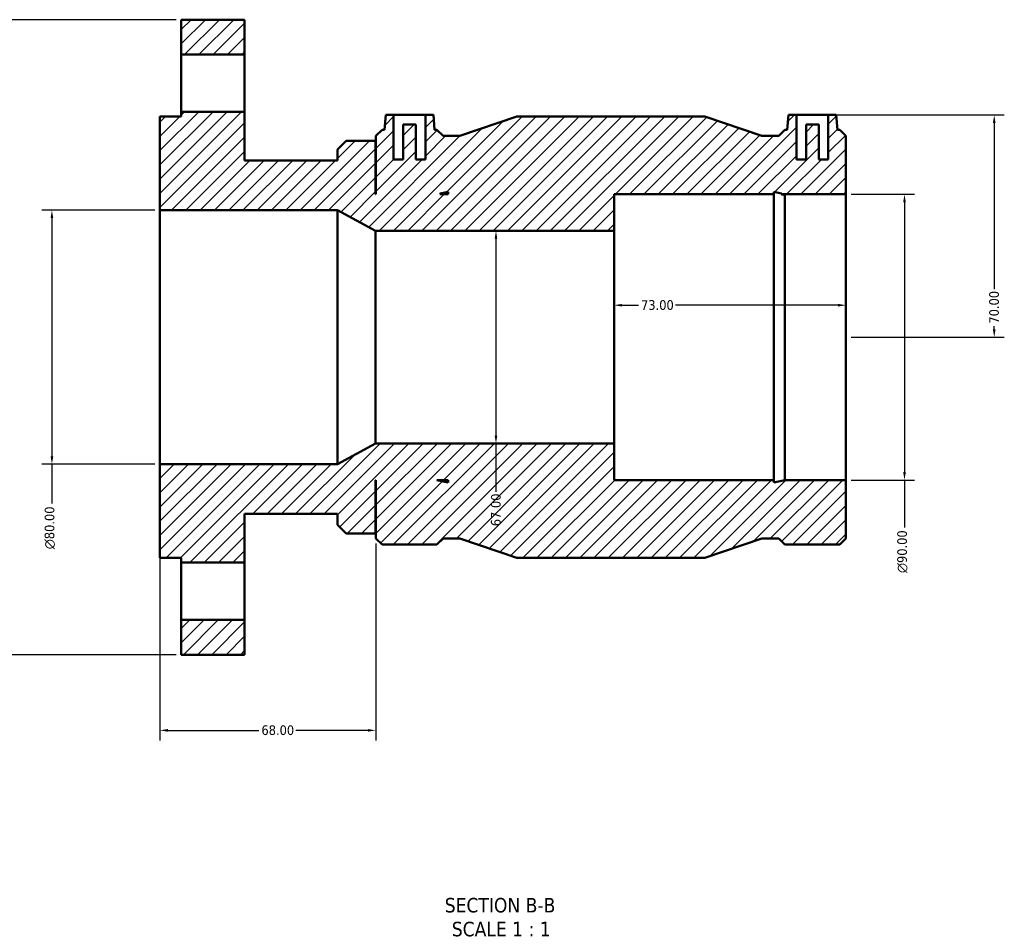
# Model space of a CAD drawing. Header units: millimetres. Extents: x -109 to 1102, y -665 to 1014.
# Tile 2 of 7: x 309 to 619, y -665 to -378. Entities that reach past the tile are written whole.
import ezdxf

# ---------------------------------------------------------------- set-up
doc = ezdxf.new("R2010")
doc.units = ezdxf.units.MM
for name, color, linetype, lineweight in [('Dimension (ANSI)', 7, 'Continuous', 25), ('Hatch (ANSI)', 7, 'Continuous', 18), ('Symbol (ANSI)', 7, 'Continuous', 25), ('Visible (ANSI)', 7, 'Continuous', 50)]:
    doc.layers.add(name, color=color, linetype=linetype, lineweight=lineweight)
doc.styles.add('Label Text (ANSI)', font='tahoma.ttf')
doc.styles.add('Note Text (ANSI)', font='tahoma.ttf')
doc.dimstyles.new('Default - mm (ANSI)', dxfattribs={"dimtxt": 3.048, "dimasz": 2.5, "dimexe": 3.175, "dimexo": 1.6002, "dimgap": 0.8, "dimtad": 0, "dimtoh": 1, "dimrnd": 1e-08, "dimzin": 4, "dimdsep": 46, "dimtxsty": 'Note Text (ANSI)', "dimcen": 0.09, "dimdle": 10, "dimclrd": 256, "dimclre": 256, "dimclrt": 256, "dimadec": 1, "dimazin": 1, "dimtfac": 1, "dimtofl": 0, "dimtmove": 0, "dimatfit": 3, "dimfxl": 1, "dimtolj": 1, "dimtzin": 4, "dimlwd": -1, "dimlwe": -1, "dimarcsym": 0})

# ---------------------------------------------------------------- blocks, each defined once
blk = doc.blocks.new('*D7')
at = {"layer": 'Defpoints', "color": 0, "transparency": 16777216}
for p in [(563.45, -408.03), (569.03, -478.03), (615.7, -478.03)]:
    blk.add_point(p, dxfattribs=at)
at = {"layer": 'Dimension (ANSI)', "transparency": 16777216}
for p, q in [((565.05, -408.03), (618.88, -408.03)), ((615.7, -410.53), (615.7, -462.9)), ((615.7, -475.53), (615.7, -474.55)), ((570.63, -478.03), (618.88, -478.03))]:
    blk.add_line(p, q, dxfattribs=at)
for points in [[(615.28, -410.53), (616.12, -410.53), (615.7, -408.03)], [(615.28, -475.53), (616.12, -475.53), (615.7, -478.03)]]:
    blk.add_solid(points, dxfattribs=at)
at = {"layer": 'Dimension (ANSI)', "transparency": 16777216, "insert": (614.11, -473.75), "char_height": 3.048, "attachment_point": 1, "rotation": 90, "style": 'Note Text (ANSI)'}
blk.add_mtext('\\A1;70.00', dxfattribs=at)
blk = doc.blocks.new('*D10')
at = {"layer": 'Defpoints', "color": 0, "transparency": 16777216}
for p in [(353.03, -438.03), (319.03, -518.03), (353.03, -518.03)]:
    blk.add_point(p, dxfattribs=at)
at = {"layer": 'Dimension (ANSI)', "transparency": 16777216}
for p, q in [((351.43, -438.03), (315.86, -438.03)), ((319.03, -440.53), (319.03, -515.53)), ((351.43, -518.03), (315.86, -518.03)), ((319.03, -518.03), (319.03, -530.46))]:
    blk.add_line(p, q, dxfattribs=at)
for points in [[(318.61, -440.53), (319.45, -440.53), (319.03, -438.03)], [(318.61, -515.53), (319.45, -515.53), (319.03, -518.03)]]:
    blk.add_solid(points, dxfattribs=at)
at = {"layer": 'Dimension (ANSI)', "transparency": 16777216, "insert": (316.74, -544.81), "char_height": 3.048, "attachment_point": 1, "rotation": 90, "style": 'Note Text (ANSI)'}
blk.add_mtext('\\A1;\\fAIGDT|b0|i0;\\H3.0480;\\ln\\fTahoma|b0|i0;\\H3.0480;80.00', dxfattribs=at)
blk = doc.blocks.new('*D11')
at = {"layer": 'Defpoints', "color": 0, "transparency": 16777216}
for p in [(569.03, -433.03), (569.03, -523.03), (587.45, -523.03)]:
    blk.add_point(p, dxfattribs=at)
at = {"layer": 'Dimension (ANSI)', "transparency": 16777216}
for p, q in [((570.63, -433.03), (590.63, -433.03)), ((587.45, -435.53), (587.45, -520.53)), ((570.63, -523.03), (590.63, -523.03)), ((587.45, -523.03), (587.45, -537.96))]:
    blk.add_line(p, q, dxfattribs=at)
for points in [[(587.04, -435.53), (587.87, -435.53), (587.45, -433.03)], [(587.04, -520.53), (587.87, -520.53), (587.45, -523.03)]]:
    blk.add_solid(points, dxfattribs=at)
at = {"layer": 'Dimension (ANSI)', "transparency": 16777216, "insert": (585.16, -552.31), "char_height": 3.048, "attachment_point": 1, "rotation": 90, "style": 'Note Text (ANSI)'}
blk.add_mtext('\\A1;\\fAIGDT|b0|i0;\\H3.0480;\\ln\\fTahoma|b0|i0;\\H3.0480;90.00', dxfattribs=at)
blk = doc.blocks.new('*D12')
at = {"layer": 'Defpoints', "color": 0, "transparency": 16777216}
for p in [(287.2, -378.03), (359.7, -378.03), (359.7, -578.03)]:
    blk.add_point(p, dxfattribs=at)
at = {"layer": 'Dimension (ANSI)', "transparency": 16777216}
for p, q in [((358.1, -378.03), (284.02, -378.03)), ((287.2, -380.53), (287.2, -401.07)), ((287.2, -575.53), (287.2, -414.99)), ((358.1, -578.03), (284.02, -578.03))]:
    blk.add_line(p, q, dxfattribs=at)
for points in [[(286.78, -380.53), (287.62, -380.53), (287.2, -378.03)], [(286.78, -575.53), (287.62, -575.53), (287.2, -578.03)]]:
    blk.add_solid(points, dxfattribs=at)
at = {"layer": 'Dimension (ANSI)', "transparency": 16777216, "insert": (285.61, -414.19), "char_height": 3.048, "attachment_point": 1, "rotation": 90, "style": 'Note Text (ANSI)'}
blk.add_mtext('\\A1;200.00', dxfattribs=at)
blk = doc.blocks.new('*D13')
at = {"layer": 'Defpoints', "color": 0, "transparency": 16777216}
for p in [(458.83, -444.53), (458.83, -511.53), (458.83, -511.53)]:
    blk.add_point(p, dxfattribs=at)
at = {"layer": 'Dimension (ANSI)', "transparency": 16777216}
for p, q in [((458.83, -447.03), (458.83, -509.03)), ((458.83, -511.53), (458.83, -526.69))]:
    blk.add_line(p, q, dxfattribs=at)
for points in [[(458.42, -447.03), (459.25, -447.03), (458.83, -444.53)], [(458.42, -509.03), (459.25, -509.03), (458.83, -511.53)]]:
    blk.add_solid(points, dxfattribs=at)
at = {"layer": 'Dimension (ANSI)', "transparency": 16777216, "insert": (457.25, -537.57), "char_height": 3.048, "attachment_point": 1, "rotation": 90, "style": 'Note Text (ANSI)'}
blk.add_mtext('\\A1;67.00', dxfattribs=at)
blk = doc.blocks.new('*D14')
at = {"layer": 'Defpoints', "color": 0, "transparency": 16777216}
for p in [(496.03, -467.96), (496.03, -478.03), (569.03, -478.03)]:
    blk.add_point(p, dxfattribs=at)
at = {"layer": 'Dimension (ANSI)', "transparency": 16777216}
for p, q in [((498.53, -467.96), (503.71, -467.96)), ((566.53, -467.96), (515.36, -467.96))]:
    blk.add_line(p, q, dxfattribs=at)
for points in [[(498.53, -467.55), (498.53, -468.38), (496.03, -467.96)], [(566.53, -467.55), (566.53, -468.38), (569.03, -467.96)]]:
    blk.add_solid(points, dxfattribs=at)
at = {"layer": 'Dimension (ANSI)', "transparency": 16777216, "insert": (504.51, -466.37), "char_height": 3.048, "attachment_point": 1, "style": 'Note Text (ANSI)'}
blk.add_mtext('\\A1;73.00', dxfattribs=at)
blk = doc.blocks.new('*D15')
at = {"layer": 'Defpoints', "color": 0, "transparency": 16777216}
for p in [(353.03, -518.03), (421.03, -541.4), (421.03, -601.86)]:
    blk.add_point(p, dxfattribs=at)
at = {"layer": 'Dimension (ANSI)', "transparency": 16777216}
for p, q in [((353.03, -519.63), (353.03, -605.04)), ((421.03, -543), (421.03, -605.04)), ((355.53, -601.86), (384.19, -601.86)), ((418.53, -601.86), (395.87, -601.86))]:
    blk.add_line(p, q, dxfattribs=at)
for points in [[(355.53, -601.44), (355.53, -602.28), (353.03, -601.86)], [(418.53, -601.44), (418.53, -602.28), (421.03, -601.86)]]:
    blk.add_solid(points, dxfattribs=at)
at = {"layer": 'Dimension (ANSI)', "transparency": 16777216, "insert": (384.99, -600.27), "char_height": 3.048, "attachment_point": 1, "style": 'Note Text (ANSI)'}
blk.add_mtext('\\A1;68.00', dxfattribs=at)

msp = doc.modelspace()

# ---------------------------------------------------------------- hatches: boundary and pattern name
at = {"layer": 'Hatch (ANSI)'}
h = msp.add_hatch(dxfattribs=at)
h.set_pattern_fill('ANSI31', color=256, scale=25.4, style=0)
h.set_pattern_definition([(45, (0, 0), (-2.245064, 2.245064), [])])
h.paths.add_polyline_path([(379.6979, -567.0326), (359.6979, -567.0326), (359.6979, -578.0326), (379.6979, -578.0326)])
h.paths.add_polyline_path([(359.6979, -389.0326), (379.6979, -389.0326), (379.6979, -378.0326), (359.6979, -378.0326)])
h.paths.add_polyline_path([(548.7784, -432.811), (548.759, -433.0326), (569.0312, -433.0326), (569.0312, -414.6625), (567.0713, -412.7026), (566.3548, -412.7026), (565.9462, -408.0326), (563.4462, -408.0326), (563.4462, -422.0326), (560.4462, -422.0326), (560.4462, -411.0326), (556.4462, -411.0326), (556.4462, -422.0326), (553.4462, -422.0326), (553.4462, -408.0326), (550.9462, -408.0326), (550.5376, -412.7026), (549.8211, -412.7026), (547.8612, -414.6625), (542.5687, -414.6625), (524.6312, -408.5326), (465.4312, -408.5326), (447.4937, -414.6625), (442.2012, -414.6625), (440.2413, -412.7026), (439.5248, -412.7026), (439.1162, -408.0326), (436.6162, -408.0326), (436.6162, -422.0326), (433.6162, -422.0326), (433.6162, -411.0326), (429.6162, -411.0326), (429.6162, -422.0326), (426.6162, -422.0326), (426.6162, -408.0326), (424.1162, -408.0326), (423.7076, -412.7026), (422.9911, -412.7026), (421.0312, -414.6625), (421.0312, -433.0326), (420.9312, -433.0326), (420.9312, -416.1776), (411.7112, -416.1776), (408.9312, -418.9576), (408.9312, -422.3631), (379.6979, -422.3631), (379.6979, -407.0326), (359.6979, -407.0326), (359.6979, -408.5326), (353.0312, -408.5326), (353.0312, -438.0326), (408.9312, -438.0326), (420.9312, -444.5326), (496.0312, -444.5326), (496.0312, -433.0326), (546.2952, -433.0326), (546.2952, -432.2832)])
h.paths.add_polyline_path([(441.284, -432.811), (443.7672, -432.2832), (443.7672, -433.0326), (441.3034, -433.0326)], flags=0)
h.paths.add_polyline_path([(549.8211, -523.0326), (546.2952, -523.7821), (546.2952, -523.0326), (496.0312, -523.0326), (496.0312, -511.5326), (420.9312, -511.5326), (408.9312, -518.0326), (353.0312, -518.0326), (353.0312, -547.5326), (359.6979, -547.5326), (359.6979, -549.0326), (379.6979, -549.0326), (379.6979, -533.7021), (408.9312, -533.7021), (408.9312, -537.1076), (411.7112, -539.8876), (420.9312, -539.8876), (420.9312, -523.0326), (421.0312, -523.0326), (421.0312, -541.4027), (422.9911, -543.3626), (440.2413, -543.3626), (442.2012, -541.4027), (447.4937, -541.4027), (465.4312, -547.5326), (524.6312, -547.5326), (542.5687, -541.4027), (547.8612, -541.4027), (549.8211, -543.3626), (567.0713, -543.3626), (569.0312, -541.4027), (569.0312, -523.0326)])
h.paths.add_polyline_path([(443.7672, -523.7821), (440.2413, -523.0326), (443.7672, -523.0326)], flags=0)

# ---------------------------------------------------------------- linework, layer by layer
at = {"layer": 'Visible (ANSI)'}
for p, q in [((379.6979, -378.0326), (359.6979, -378.0326)), ((359.6979, -378.0326), (359.6979, -389.0326)), ((379.6979, -389.0326), (379.6979, -378.0326)), ((359.6979, -389.0326), (379.6979, -389.0326)), ((359.6979, -407.0326), (359.6979, -389.0326)), ((379.6979, -389.0326), (379.6979, -407.0326)), ((359.6979, -408.5326), (353.0312, -408.5326)), ((353.0312, -408.5326), (353.0312, -438.0326)), ((379.6979, -407.0326), (359.6979, -407.0326)), ((359.6979, -407.0326), (359.6979, -408.5326)), ((379.6979, -422.3631), (379.6979, -407.0326)), ((424.1162, -408.0326), (423.7076, -412.7026)), ((426.6162, -408.0326), (424.1162, -408.0326)), ((426.6162, -422.0326), (426.6162, -408.0326)), ((426.6162, -408.0326), (436.6162, -408.0326)), ((439.1162, -408.0326), (436.6162, -408.0326)), ((436.6162, -408.0326), (436.6162, -422.0326)), ((439.5248, -412.7026), (439.1162, -408.0326)), ((465.4312, -408.5326), (447.4937, -414.6625)), ((524.6312, -408.5326), (465.4312, -408.5326)), ((542.5687, -414.6625), (524.6312, -408.5326)), ((550.9462, -408.0326), (550.5376, -412.7026)), ((553.4462, -408.0326), (550.9462, -408.0326)), ((553.4462, -422.0326), (553.4462, -408.0326)), ((553.4462, -408.0326), (563.4462, -408.0326)), ((565.9462, -408.0326), (563.4462, -408.0326)), ((563.4462, -408.0326), (563.4462, -422.0326)), ((566.3548, -412.7026), (565.9462, -408.0326)), ((433.6162, -411.0326), (429.6162, -411.0326)), ((429.6162, -411.0326), (429.6162, -422.0326)), ((433.6162, -422.0326), (433.6162, -411.0326)), ((560.4462, -411.0326), (556.4462, -411.0326)), ((556.4462, -411.0326), (556.4462, -422.0326)), ((560.4462, -422.0326), (560.4462, -411.0326)), ((422.9911, -412.7026), (421.0312, -414.6625)), ((421.0312, -414.6625), (421.0312, -433.0326)), ((423.7076, -412.7026), (422.9911, -412.7026)), ((440.2413, -412.7026), (439.5248, -412.7026)), ((442.2012, -414.6625), (440.2413, -412.7026)), ((447.4937, -414.6625), (442.2012, -414.6625)), ((547.8612, -414.6625), (542.5687, -414.6625)), ((549.8211, -412.7026), (547.8612, -414.6625)), ((550.5376, -412.7026), (549.8211, -412.7026)), ((567.0713, -412.7026), (566.3548, -412.7026)), ((569.0312, -414.6625), (567.0713, -412.7026)), ((569.0312, -433.0326), (569.0312, -414.6625)), ((411.7112, -416.1776), (408.9312, -418.9576)), ((420.9312, -416.1776), (411.7112, -416.1776)), ((420.9312, -433.0326), (420.9312, -416.1776)), ((408.9312, -418.9576), (408.9312, -422.3631)), ((408.9312, -422.3631), (379.6979, -422.3631)), ((429.6162, -422.0326), (426.6162, -422.0326)), ((436.6162, -422.0326), (433.6162, -422.0326)), ((556.4462, -422.0326), (553.4462, -422.0326)), ((563.4462, -422.0326), (560.4462, -422.0326)), ((421.0312, -433.0326), (420.9312, -433.0326)), ((441.284, -432.811), (443.7672, -432.2832)), ((441.3034, -433.0326), (441.284, -432.811)), ((443.7672, -433.0326), (441.3034, -433.0326)), ((443.7672, -432.2832), (443.7672, -433.0326)), ((496.0312, -444.5326), (496.0312, -433.0326)), ((496.0312, -433.0326), (546.2952, -433.0326)), ((546.2952, -433.0326), (546.2952, -432.2832)), ((546.2952, -432.2832), (548.7784, -432.811)), ((546.2952, -523.0326), (546.2952, -433.0326)), ((548.7784, -432.811), (548.759, -433.0326)), ((548.759, -433.0326), (569.0312, -433.0326)), ((549.8211, -523.0326), (549.8211, -433.2534)), ((569.0312, -523.0326), (569.0312, -433.0326)), ((353.0312, -438.0326), (408.9312, -438.0326)), ((353.0312, -518.0326), (353.0312, -438.0326)), ((408.9312, -438.0326), (420.9312, -444.5326)), ((408.9312, -518.0326), (408.9312, -438.0326)), ((420.9312, -444.5326), (496.0312, -444.5326)), ((420.9312, -511.5326), (420.9312, -444.5326)), ((496.0312, -511.5326), (496.0312, -444.5326)), ((420.9312, -511.5326), (408.9312, -518.0326)), ((496.0312, -511.5326), (420.9312, -511.5326)), ((496.0312, -523.0326), (496.0312, -511.5326)), ((408.9312, -518.0326), (353.0312, -518.0326)), ((353.0312, -518.0326), (353.0312, -547.5326)), ((420.9312, -539.8876), (420.9312, -523.0326)), ((420.9312, -523.0326), (421.0312, -523.0326)), ((421.0312, -523.0326), (421.0312, -541.4027)), ((443.7672, -523.7821), (440.2413, -523.0326)), ((440.2413, -523.0326), (443.7672, -523.0326)), ((443.7672, -523.0326), (443.7672, -523.7821)), ((546.2952, -523.0326), (496.0312, -523.0326)), ((549.8211, -523.0326), (546.2952, -523.7821)), ((546.2952, -523.7821), (546.2952, -523.0326)), ((569.0312, -523.0326), (549.8211, -523.0326)), ((569.0312, -541.4027), (569.0312, -523.0326)), ((379.6979, -549.0326), (379.6979, -533.7021)), ((379.6979, -533.7021), (408.9312, -533.7021)), ((408.9312, -533.7021), (408.9312, -537.1076)), ((408.9312, -537.1076), (411.7112, -539.8876)), ((411.7112, -539.8876), (420.9312, -539.8876)), ((421.0312, -541.4027), (422.9911, -543.3626)), ((440.2413, -543.3626), (442.2012, -541.4027)), ((442.2012, -541.4027), (447.4937, -541.4027)), ((447.4937, -541.4027), (465.4312, -547.5326)), ((524.6312, -547.5326), (542.5687, -541.4027)), ((542.5687, -541.4027), (547.8612, -541.4027)), ((547.8612, -541.4027), (549.8211, -543.3626)), ((567.0713, -543.3626), (569.0312, -541.4027)), ((422.9911, -543.3626), (440.2413, -543.3626)), ((549.8211, -543.3626), (567.0713, -543.3626)), ((353.0312, -547.5326), (359.6979, -547.5326)), ((359.6979, -547.5326), (359.6979, -549.0326)), ((465.4312, -547.5326), (524.6312, -547.5326)), ((359.6979, -549.0326), (379.6979, -549.0326)), ((359.6979, -567.0326), (359.6979, -549.0326)), ((379.6979, -549.0326), (379.6979, -567.0326)), ((379.6979, -567.0326), (359.6979, -567.0326)), ((359.6979, -567.0326), (359.6979, -578.0326)), ((379.6979, -578.0326), (379.6979, -567.0326)), ((359.6979, -578.0326), (379.6979, -578.0326))]:
    msp.add_line(p, q, dxfattribs=at)
msp.add_open_spline([(548.759, -433.0326), (548.759, -433.0326), (549.0009, -433.0877), (549.5918, -433.208), (549.7019, -433.23), (549.8211, -433.2534)], degree=3, knots=[4.415433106, 4.415433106, 4.415433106, 4.415433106, 4.782950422, 4.782950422, 4.85793016, 4.85793016, 4.85793016, 4.85793016], dxfattribs=at)

# ---------------------------------------------------------------- texts
at = {"layer": 'Symbol (ANSI)', "char_height": 4.572, "attachment_point": 7, "style": 'Label Text (ANSI)'}
for s, insert in [('SECTION B-B', (442.7031, -659.2973)), ('SCALE 1 : 1', (444.9261, -666.8101))]:
    msp.add_mtext(s, dxfattribs=dict(at, insert=insert))

# ---------------------------------------------------------------- dimensions: what is measured, and where the dimension line sits
at = {"layer": 'Dimension (ANSI)'}
for base, p1, p2, angle, override, picture, middle in [((287.1989, -378.0326), (359.6979, -578.0326), (359.6979, -378.0326), 270, {"dimtoh": 0, "dimdec": 2, "dimtp": 0, "dimtm": 0, "dimtdec": 2, "dimatfit": 1}, '*D12', (287.1989, -408.0326)), ((615.7012, -478.0326), (563.4462, -408.0326), (569.0312, -478.0326), 90, {"dimtoh": 0, "dimdec": 2, "dimtp": 0, "dimtm": 0, "dimtdec": 2, "dimatfit": 1}, '*D7', (615.7012, -468.7234)), ((458.8336, -511.5326), (458.8336, -444.5326), (458.8336, -511.5326), 270, {"dimtoh": 0, "dimdec": 2, "dimse1": 1, "dimse2": 1, "dimtp": 0, "dimtm": 0, "dimtdec": 2, "dimatfit": 2}, '*D13', (458.8336, -532.5326)), ((496.0312, -467.9621), (569.0312, -478.0326), (496.0312, -478.0326), 180, {"dimtoh": 0, "dimdec": 2, "dimse1": 1, "dimse2": 1, "dimtp": 0, "dimtm": 0, "dimtdec": 2, "dimatfit": 1}, '*D14', (509.5312, -467.9621)), ((421.0312, -601.861), (353.0312, -518.0326), (421.0312, -541.4027), 180, {"dimtoh": 0, "dimdec": 2, "dimtp": 0, "dimtm": 0, "dimtdec": 2, "dimatfit": 1}, '*D15', (390.0312, -601.861))]:
    dim = msp.add_linear_dim(base=base, p1=p1, p2=p2, angle=angle, dimstyle='Default - mm (ANSI)', override=override, dxfattribs=at)
    dim.commit()
    dim.dimension.update_dxf_attribs({"geometry": picture, "text_midpoint": middle, "dimtype": 160})
for base, p1, p2, picture, middle in [((587.4537, -523.0326), (569.0312, -433.0326), (569.0312, -523.0326), '*D11', (587.4537, -545.5326)), ((319.0312, -518.0326), (353.0312, -438.0326), (353.0312, -518.0326), '*D10', (319.0312, -538.0326))]:
    dim = msp.add_linear_dim(base=base, p1=p1, p2=p2, angle=90, text='\\fAIGDT|b0|i0;\\H3.0480;\\ln\\fTahoma|b0|i0;\\H3.0480;<>', dimstyle='Default - mm (ANSI)', override={"dimtoh": 0, "dimdec": 2, "dimtp": 0, "dimtm": 0, "dimtdec": 2, "dimatfit": 2}, dxfattribs=at)
    dim.commit()
    dim.dimension.update_dxf_attribs({"geometry": picture, "text_midpoint": middle, "dimtype": 160})

doc.saveas('drawing.dxf')
